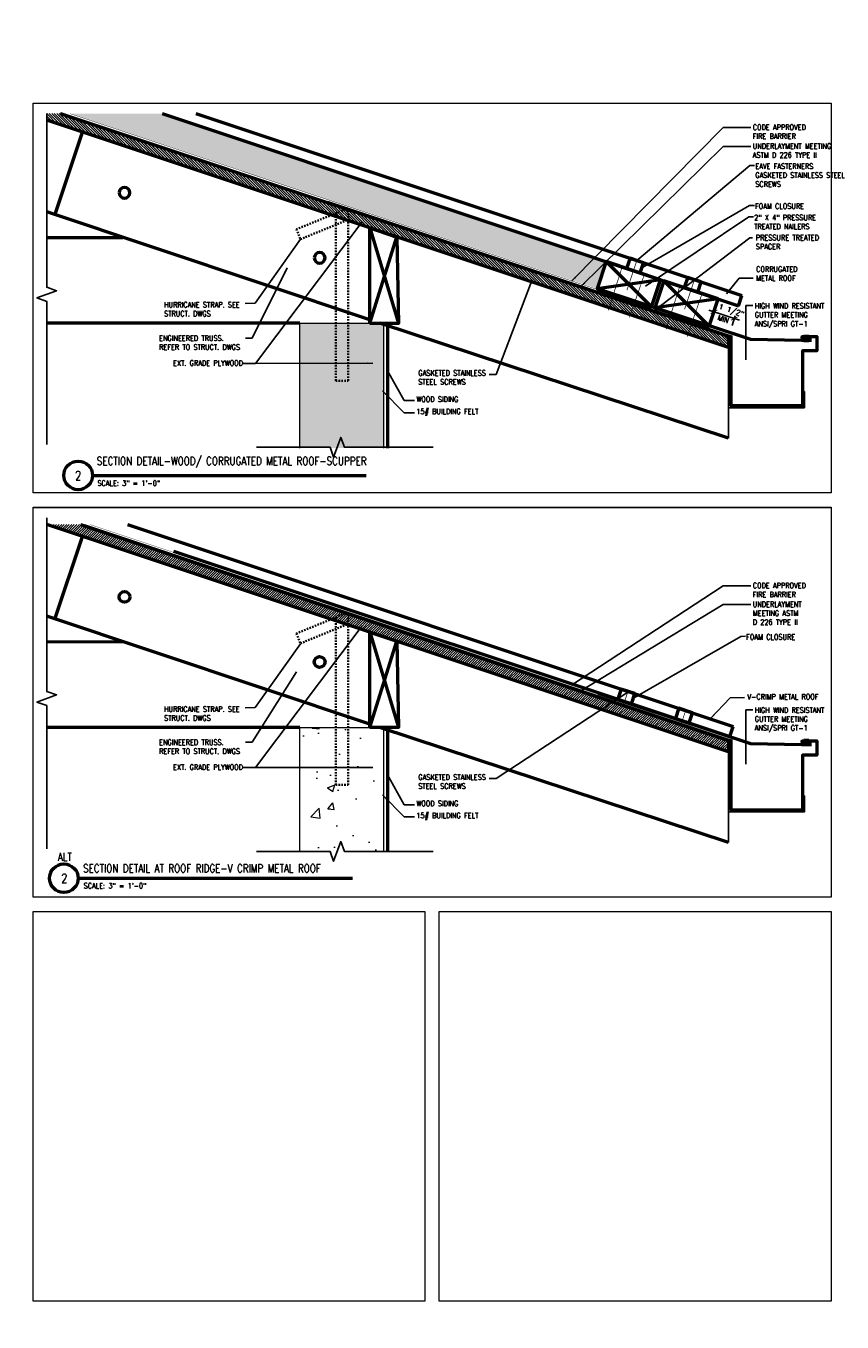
# Model space of a CAD drawing. Header units: inches. Extents: x -3803 to 30266, y -3756 to 4522.
# Tile 27 of 45: x 26659 to 26716, y 3479 to 3570. Entities that reach past the tile are written whole.
import ezdxf
from ezdxf.xclip import XClip

# ---------------------------------------------------------------- set-up
doc = ezdxf.new("R2010")
doc.units = ezdxf.units.IN
doc.header["$LTSCALE"] = 0.011
doc.header["$MEASUREMENT"] = 0
doc.header["$XCLIPFRAME"] = 0
doc.header["$PDMODE"] = 1
doc.linetypes.add('DASHED2', pattern=[0.375, 0.25, -0.125])
doc.layers.get('0').update_dxf_attribs({"linetype": 'CONTINUOUS'})
doc.layers.get('Defpoints').update_dxf_attribs({"linetype": 'CONTINUOUS'})
for name, color, linetype in [('A-elev-8', 8, 'CONTINUOUS'), ('Fasteners', 9, 'CONTINUOUS'), ('Flashing', 5, 'CONTINUOUS'), ('Hatch', 254, 'CONTINUOUS'), ('Object', 7, 'CONTINUOUS')]:
    doc.layers.add(name, color=color, linetype=linetype)
for name, color, linetype, lineweight in [('A-STAIRS', 3, 'CONTINUOUS', 0), ('A-STRC-IDEN-48', 144, 'CONTINUOUS', 50), ('DIM', 4, 'CONTINUOUS', 13), ('G-GRAY40', 252, 'CONTINUOUS', 35), ('G-NOTE', 134, 'CONTINUOUS', 18), ('G-PEN0', 174, 'CONTINUOUS', 13), ('G-PEN1', 214, 'CONTINUOUS', 18), ('G-PEN3', 2, 'CONTINUOUS', 35), ('G-PEN4', 4, 'CONTINUOUS', 50), ('Panels', 6, 'CONTINUOUS', 50)]:
    doc.layers.add(name, color=color, linetype=linetype, lineweight=lineweight)
doc.layers.add('MS_NONPLOT', color=7, linetype='CONTINUOUS', lineweight=0, plot=False)
doc.styles.add('ROM_SML_004', font='ROMANS.shx', dxfattribs={"width": 0.8, "height": 0.375})
doc.styles.add('ROMANS', font='romans.shx')
doc.styles.add('ROMANS_SML_012', font='ROMANS.shx', dxfattribs={"width": 0.8, "height": 1.125})
doc.dimstyles.new('DIM_004', dxfattribs={"dimscale": 4, "dimtxt": 0.09375, "dimasz": 0.09375, "dimexe": 0.125, "dimexo": 0.09375, "dimgap": 0.03125, "dimtad": 1, "dimdec": 4, "dimrnd": 0.0625, "dimzin": 15, "dimdsep": 46, "dimlunit": 4, "dimtxsty": 'ROMANS', "dimblk1": 'ARCHTICK', "dimblk2": 'ARCHTICK', "dimsah": 1, "dimcen": 0.0625, "dimdle": 0.09375, "dimclrd": 256, "dimclre": 256, "dimclrt": 134, "dimadec": 0, "dimazin": 0, "dimtfac": 1, "dimtdec": 4, "dimtix": 1, "dimtmove": 2, "dimatfit": 3, "dimldrblk": 'ARCHTICK', "dimfxl": 1, "dimtvp": 1.2, "dimfrac": 2, "dimtolj": 1, "dimtzin": 15, "dimarcsym": 0})
doc.dimstyles.new('DIM_004 Leader', dxfattribs={"dimscale": 4, "dimtxt": 0.09375, "dimasz": 0.09375, "dimexe": 0.125, "dimexo": 0.09375, "dimgap": 0.03125, "dimtad": 0, "dimjust": 2, "dimdec": 4, "dimrnd": 0.0625, "dimzin": 15, "dimdsep": 46, "dimlunit": 4, "dimtxsty": 'ROMANS', "dimcen": 0.0625, "dimdle": 0.09375, "dimclrd": 256, "dimclre": 256, "dimclrt": 256, "dimadec": 0, "dimazin": 0, "dimtfac": 1, "dimtdec": 4, "dimtix": 1, "dimtmove": 2, "dimatfit": 3, "dimfxl": 1, "dimtvp": 1.2, "dimfrac": 2, "dimtolj": 1, "dimtzin": 15, "dimarcsym": 0})

# ---------------------------------------------------------------- blocks, each defined once
blk = doc.blocks.new('ROOF SECTION 2 ON CONC')
at = {"layer": 'A-STAIRS', "ltscale": 10, "true_color": 0xc7c8ca}
h = blk.add_hatch(dxfattribs=at)
h.set_pattern_fill('ANSI31', color=9)
h.set_pattern_definition([(45, (-29772.13594, -3708.40976), (-0.08838834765, 0.08838834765), [])])
h.paths.add_polyline_path([(24.639, 16.843), (24.639, 17.633), (-30.973, -0.904), (-30.973, -1.694)])
at = {"layer": 'Hatch', "ltscale": 10, "true_color": 0xc7c8ca}
h = blk.add_hatch(dxfattribs=at)
h.set_pattern_fill('AR-SAND', color=9, scale=0.5)
h.set_pattern_definition([(37.5, (61.8789, 118.1267), (-0.0314967, 0.963412), [0, -0.76, 0, -0.85, 0, -0.8125]), (7.5, (61.8789, 118.1267), (0.884888, 1.411073), [0, -0.41, 0, -0.685, 0, -0.2625]), (327.5, (61.2639, 118.1267), (1.557071, 0.0028295), [0, -0.25, 0, -0.9, 0, -1.175]), (317.5, (61.2639, 118.1267), (1.503063, 0.438838), [0, -0.125, 0, -0.59, 0, -0.675])])
h.paths.add_polyline_path([(-22.435, 4.314), (24.639, 20.005), (24.639, 17.851), (-21.802, 2.417)])
at = {"color": 3, "ltscale": 10}
for p, q in [((-30.973, -0.904), (24.639, 17.633)), ((-5.576, 6.771), (24.639, 16.843))]:
    blk.add_line(p, q, dxfattribs=at)
at = {"layer": 'DIM', "ltscale": 10}
blk.add_line((-30.973, -8.035), (-30.973, -1.693), dxfattribs=at)
at = {"layer": 'Fasteners', "const_width": 0.04}
for points in [[(-36.245, -0.806), (-36.431, -0.806), (-36.612, -0.806)], [(-36.431, -1.306), (-36.431, -0.806)], [(-36.245, -1.306), (-36.612, -1.306)]]:
    blk.add_lwpolyline(points, dxfattribs=at)
at = {"layer": 'G-PEN3', "const_width": 0.0239}
for points in [[(-30.98, -0.865), (24.639, 17.683)], [(-25.057, 1.278), (24.639, 17.851)], [(-31.161, -0.85), (-2.984, 8.546)]]:
    blk.add_lwpolyline(points, dxfattribs=at)
at = {"layer": 'G-PEN4', "ltscale": 10}
for p, q in [((16.123, 7.572), (14.193, 13.361)), ((-5.896, 0.234), (24.638, 10.438)), ((-5.896, 6.665), (-7.896, -0.005)), ((-5.896, -0.005), (-7.783, 6.035)), ((24.639, 5.999), (11.358, 6)), ((-22.435, 4.314), (-25.597, 1.152)), ((-26.467, 2.97), (-29.629, -0.192)), ((-26.23, 3.049), (-21.802, 2.417)), ((-30.261, 1.705), (-25.84, 1.088)), ((-1, 0), (24.639, 0)), ((-30.973, -8.035), (-6.591, 0))]:
    blk.add_line(p, q, dxfattribs=at)
for points in [[(24.639, 16.843), (24.639, 17.633), (-30.973, -0.904), (-30.973, -1.694), (24.639, 16.843)], [(-26.23, 3.049), (-22.435, 4.314), (-21.802, 2.417)]]:
    blk.add_lwpolyline(points, dxfattribs=at)
at = {"layer": 'G-PEN4', "ltscale": 10, "flags": 128}
blk.add_lwpolyline([(-5.896, -0.005), (-5.896, 6.665), (-7.795, 6.031), (-7.896, -0.005)], close=True, dxfattribs=at)
at = {"layer": 'G-PEN4', "ltscale": 10}
for points in [[(-25.044, 4.235), (-24.095, 4.551), (-23.858, 3.84), (-24.807, 3.523)], [(-26.23, 3.049), (-22.435, 4.314), (-21.802, 2.417), (-25.597, 1.152)], [(-30.261, 1.705), (-26.467, 2.97), (-25.834, 1.073), (-29.629, -0.192)], [(-29.076, 2.891), (-28.127, 3.207), (-27.89, 2.496), (-28.838, 2.179)]]:
    blk.add_lwpolyline(points, close=True, dxfattribs=at)
for centre in [(11.253, 9.128), (-2.394, 4.577)]:
    blk.add_circle(centre, 0.375, dxfattribs=at)
at = {"layer": 'Panels'}
for p, q in [((24.639, 20.796), (-31.922, 1.942)), ((24.639, 20.005), (-31.684, 1.231)), ((-31.684, 1.231), (-31.922, 1.942))]:
    blk.add_line(p, q, dxfattribs=at)
for points in [[(-21.868, 2.409), (-32.507, -1.112), (-36.084, -1.189), (-36.793, -1.189)], [(-36.161, -1.929), (-36.161, -5.778), (-31.161, -5.778), (-31.161, -0.848), (-31.161, -0.848)]]:
    blk.add_lwpolyline(points, dxfattribs=at)
blk.add_lwpolyline([(-36.773, -1.054), (-36.161, -1.054, 0.86034), (-36.161, -0.929), (-37.161, -0.929), (-37.161, -1.929), (-36.161, -1.929), (-36.161, -2.743)], format="xyb", dxfattribs=at)
blk = doc.blocks.new('building section prot. 2')
at = {"layer": 'G-PEN0', "true_color": 0xc7c8ca}
for points in [[(-212.975, 132), (-194.891, 132), (-194.891, 138), (-212.975, 138)], [(-107.687, 110), (-101.791, 110), (-101.791, 126), (-107.687, 125.958)]]:
    blk.add_hatch(color=9, dxfattribs=at).paths.add_polyline_path(points)
at = {"layer": 'DIM', "ltscale": 10}
blk.add_line((-212.975, 137.999), (-194.891, 138), dxfattribs=at)
blk.add_lwpolyline([(-107.687, 110), (-101.791, 110), (-101.791, 126), (-107.687, 126)], close=True, dxfattribs=at)
at = {"layer": 'Flashing', "const_width": 0.0239}
for points in [[(-212.98, 138.12), (-194.856, 138.12)], [(-212.975, 138.119), (-195.638, 138.119)]]:
    blk.add_lwpolyline(points, dxfattribs=at)
at = {"layer": 'G-GRAY40', "linetype": 'DASHED2', "ltscale": 10}
for p, q in [((-105.155, 122), (-105.155, 133.717)), ((-104.286, 122), (-104.286, 134.055)), ((-107.902, 132.59), (-107.629, 131.891)), ((-105.155, 122), (-104.286, 122))]:
    blk.add_line(p, q, dxfattribs=at)
for points in [[(-104.306, 134.065), (-107.902, 132.59)], [(-107.629, 131.891), (-104.253, 133.277)]]:
    blk.add_lwpolyline(points, dxfattribs=at)
at = {"layer": 'G-PEN4'}
blk.add_line((-101.532, 126.012), (-101.532, 0), dxfattribs=at)
at = {"xscale": -1}
blk.add_blockref('ROOF SECTION 2 ON CONC', (-108.675, 126.017), dxfattribs=at)
blk = doc.blocks.new('_ArchTick')
at = {"color": 0, "linetype": 'ByBlock', "const_width": 0.15}
blk.add_lwpolyline([(-0.5, -0.5), (0.5, 0.5)], dxfattribs=at)
blk = doc.blocks.new('*D305')
at = {"layer": 'Defpoints', "color": 0, "ltscale": 10, "transparency": 16777216}
for p in [(47.785, -14.034), (49.026, -15.053), (49.208, -14.509)]:
    blk.add_point(p, dxfattribs=at)
at = {"layer": 'DIM', "lineweight": -2, "ltscale": 10, "transparency": 16777216}
for p, q in [((47.247, -14.46), (49.382, -15.172)), ((47.666, -14.39), (47.445, -15.053)), ((49.089, -14.864), (48.868, -15.528))]:
    blk.add_line(p, q, dxfattribs=at)
at = {"layer": 'DIM', "lineweight": -2, "ltscale": 10, "transparency": 16777216, "xscale": 0.375, "yscale": 0.375, "zscale": 0.375}
for p, rotation in [((47.603, -14.579), 161.5650511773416), ((49.026, -15.053), 341.5650511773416)]:
    blk.add_blockref('_ArchTick', p, dxfattribs=dict(at, rotation=rotation))
at = {"layer": 'DIM', "color": 134, "ltscale": 10, "transparency": 16777216, "insert": (48.808, -14.54), "char_height": 0.375, "attachment_point": 5, "rotation": 341.56505, "style": 'ROMANS'}
blk.add_mtext('\\A1;1 1/2"', dxfattribs=at)
blk = doc.blocks.new('A2')
at = {"ltscale": 10}
blk.add_line((20.62597, -6.83706), (20.58978, -6.94562), dxfattribs=at)
for points in [[(48.61477, -23.4183), (48.61477, -16.28728)], [(48.80253, -21.16134), (53.80253, -21.16057), (53.80253, -19.23679)]]:
    blk.add_lwpolyline(points, dxfattribs=at)
at = {"layer": 'A-elev-8', "ltscale": 10}
blk.add_line((53.80253, -20.16136), (53.92753, -20.16136), dxfattribs=at)
blk.add_lwpolyline([(48.61475, -21.28636), (53.92753, -21.28555), (53.92753, -20.16136)], dxfattribs=at)
at = {"layer": 'G-PEN1', "ltscale": 10}
blk.add_line((1.94255, -0.63917), (48.66196, -16.23624), dxfattribs=at)
at = {"layer": 'G-PEN3', "ltscale": 10, "const_width": 0.05}
for points in [[(42.11443, -10.88535), (42.3516, -10.9644)], [(42.11443, -10.88535), (42.3516, -10.9644)], [(41.19938, -11.3995), (40.22188, -14.47111)], [(41.31797, -11.43903), (41.0808, -11.35997)], [(41.31797, -11.43903), (41.0808, -11.35997)], [(42.23302, -10.92487), (41.51909, -13.06666)], [(42.75923, -11.91945), (41.69827, -14.96324)], [(42.64065, -11.87992), (42.87782, -11.95898)], [(45.34987, -12.78299), (45.1127, -12.70394)], [(46.26492, -12.26884), (45.55099, -14.41063)], [(46.14634, -12.22931), (46.38351, -12.30837)], [(54.41482, -16.57276), (50.14906, -16.49513), (39.50933, -12.97451)], [(45.23129, -12.74346), (44.25378, -15.81508)], [(46.79114, -13.26341), (45.73017, -16.30721)], [(46.67255, -13.22389), (46.90972, -13.30294)], [(46.67255, -13.22389), (46.90972, -13.30294)]]:
    blk.add_lwpolyline(points, dxfattribs=at)
blk.add_lwpolyline([(48.80174, -16.16564), (48.80253, -21.16136), (53.80253, -21.16057), (53.80253, -17.31222), (54.80253, -17.31222), (54.80253, -16.31222), (53.80253, -16.31222, 1), (53.80253, -16.43722), (54.41482, -16.43722)], format="xyb", dxfattribs=at)
at = {"layer": 'Object', "linetype": 'Continuous'}
for points in [[(0.95143, -23.86386), (0.95143, -13.85863), (0.26456, -13.60863), (1.6383, -13.10863), (0.95143, -12.85863), (0.95143, -0.71473)], [(27.96662, -24.0557), (21.76574, -24.0557), (21.51574, -23.36883), (21.01574, -24.74257), (20.76574, -24.0557), (15.62448, -24.0557)]]:
    blk.add_lwpolyline(points, dxfattribs=at)
ref = blk.add_blockref('building section prot. 2', (126.31709, -141.39992))
XClip(ref).set_block_clipping_path([(-125.3656590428, 117.2909162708), (-70.7952737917, 140.6851899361)])
at = {"layer": 'G-NOTE', "char_height": 0.375, "attachment_point": 1, "style": 'ROM_SML_004'}
for s, width, insert in [('CODE APPROVED\\PFIRE BARRIER', 7.8244588, (50.31868, -1.48926)), ('UNDERLAYMENT MEETING\\PASTM D 226 TYPE II', 7.8244588, (50.31868, -2.80379)), ('\\A1;EAVE FASTERNERS\\PGASKETED{\\A0; STAINLESS STEEL\\PSCREWS}', 5.8915306, (50.49506, -4.21541)), ('FOAM CLOSURE', 5.8915306, (50.47521, -7.00474)), ('2" X 4" PRESSURE TREATED NAILERS', 5.8915306, (50.4158, -7.80454)), ('\\A1;PRESSURE TREATED\\PSPACER', 7.8244588, (50.53308, -9.2076)), ('HIGH WIND RESISTANT GUTTER MEETING ANSI/SPRI GT-1', 5.8915306, (50.4572, -13.98238)), ('\\pxql;ENGINEERED TRUSS.\\PREFER TO STRUCT. DWGS', 5.8915306, (8.8117, -16.23604)), ('EXT. GRADE PLYWOOD', 5.8915306, (9.78875, -17.97503)), ('GASKETED STAINLESS STEEL SCREWS', 5.8915306, (26.9316, -18.67255)), ('WOOD SIDING', 5.8915306, (26.80165, -20.5088)), ('15# BUILDING FELT', 5.8915306, (26.80165, -21.3574))]:
    blk.add_mtext_dynamic_manual_height_columns(s, width=width, gutter_width=1.875, heights=[0], dxfattribs=dict(at, insert=insert))
at = {"layer": 'G-NOTE', "insert": (47.94362, -14.80032), "char_height": 0.375, "attachment_point": 1, "rotation": 341.7601678, "style": 'ROM_SML_004'}
blk.add_mtext_dynamic_manual_height_columns('MIN', width=5.8915306, gutter_width=1.875, heights=[0], dxfattribs=at)
at = {"layer": 'DIM', "ltscale": 10}
dim = blk.add_linear_dim(base=(49.02612, -15.05322), p1=(47.78467, -14.03416), p2=(49.20769, -14.5085), angle=341.5650512, dimstyle='DIM_004', dxfattribs=at)
dim.commit()
dim.dimension.update_dxf_attribs({"geometry": '*D305', "text_midpoint": (48.80785, -14.54047), "dimtype": 129})
at = {"layer": 'G-NOTE'}
for points in [[(37.65329, -12.4366), (48.24915, -1.69796), (50.18572, -1.69796)], [(38.30305, -12.82097), (48.24915, -3.01249), (50.18572, -3.01249)], [(42.21115, -10.99047), (50.11898, -4.35617), (50.44957, -4.34809)], [(42.55815, -11.50142), (50.09913, -7.14549), (50.42972, -7.13741)], [(42.82902, -12.77938), (50.03972, -7.94529), (50.37031, -7.93721)], [(23.0034, -8.28786), (15.56121, -18.19128), (14.65976, -18.19128)], [(43.47083, -14.46221), (50.1168, -9.40179), (50.29532, -9.40179)], [(17.7556, -11.4954), (15.30974, -16.41789), (14.85901, -16.41789)], [(34.84689, -12.46366), (32.3834, -18.95644), (31.88724, -18.95644)], [(49.83867, -17.94352), (49.84061, -14.14705), (50.31899, -14.14705)], [(23.74837, -18.17913), (15.56121, -18.19128), (14.65976, -18.19128)], [(24.75523, -18.66134), (25.95517, -20.79269), (26.66869, -20.79269)], [(24.43051, -20.10647), (25.95517, -21.64129), (26.66869, -21.64129)]]:
    blk.add_leader(points, dimstyle='DIM_004 Leader', override={"dimgap": 0.03125, "dimtad": 0}, dxfattribs=at)

msp = doc.modelspace()

# ---------------------------------------------------------------- hatches: boundary and pattern name
at = {"layer": 'A-STAIRS', "ltscale": 10, "true_color": 0xc7c8ca}
h = msp.add_hatch(dxfattribs=at)
h.set_pattern_fill('ANSI31', color=9)
h.set_pattern_definition([(45, (-29800.53594, -4134.60415), (-0.08838834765, 0.08838834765), [])])
h.paths.add_polyline_path([(26662.8384351, 3534.957992), (26660.4667269, 3534.957992), (26708.1296703, 3519.0703442), (26708.1300602, 3519.8607836)])
at = {"layer": 'G-PEN0'}
h = msp.add_hatch(dxfattribs=at)
h.set_pattern_fill('AR-CONC', color=256, scale=0.75, style=0)
h.set_pattern_definition([(50, (-3087.2834, -263.587), (5.3794514, -0.470641), [0.5625, -6.1875]), (355, (-3087.2834, -263.587), (-1.040635, 5.641441), [0.45, -4.95]), (100.451444, (-3086.835, -263.6264), (4.33881635, 5.1707999), [0.4780514, -5.2585658]), (46.1842, (-3087.2834, -262.087), (8.00431, -1.2413946), [0.84375, -9.28125]), (96.635635, (-3086.616, -262.1906), (7.0099646, 7.3058895), [0.7170776, -7.8878532]), (351.184164, (-3087.283, -262.087), (7.0099646, 7.3058895), [0.675, -7.425]), (21, (-3086.5334, -262.462), (4.4768029, -3.0196417), [0.5625, -6.1875]), (326, (-3086.5334, -262.462), (1.824865, 5.4386253), [0.45, -4.95]), (71.451445, (-3086.1603, -262.714), (6.3016678, 2.41898365), [0.4780514, -5.2585658]), (37.5, (-3087.2834, -263.5871), (0.09119891, 2.4967039), [0, -4.89, 0, -5.025, 0, -4.96875]), (7.5, (-3087.2834, -263.5871), (1.97302153, 2.95808784), [0, -2.865, 0, -4.7775, 0, -1.89375]), (327.5, (-3088.9559, -263.5871), (4.00366827, -0.16916154), [0, -1.875, 0, -5.85, 0, -7.7625]), (317.5, (-3089.706, -263.587), (4.37389627, 0.75078737), [0, -2.4375, 0, -3.885, 0, -5.5125])])
h.paths.add_polyline_path([(26678.1454078, 3512.0923638), (26680.2810376, 3512.0923638), (26680.5310376, 3511.4054944), (26681.0310376, 3512.7792332), (26681.2810376, 3512.0923638), (26684.0412983, 3512.0923638), (26684.0412983, 3520.748151), (26678.1454078, 3520.7063599)])

# ---------------------------------------------------------------- linework, layer by layer
at = {"color": 3, "ltscale": 10}
for p, q in [((26682.7327255, 3527.5359925), (26660.4667269, 3534.957992)), ((26708.1300602, 3519.8607836), (26662.8384351, 3534.957992))]:
    msp.add_line(p, q, dxfattribs=at)
at = {"ltscale": 10}
msp.add_line((26680.1412645, 3529.3110052), (26680.1050776, 3529.2024445), dxfattribs=at)
for points in [[(26708.1300602, 3512.7297667), (26708.1300602, 3519.8607836)], [(26708.317823, 3514.9867232), (26713.317823, 3514.9874949), (26713.317823, 3516.911276)]]:
    msp.add_lwpolyline(points, dxfattribs=at)
at = {"layer": 'A-elev-8', "ltscale": 10}
msp.add_line((26713.317823, 3515.9867034), (26713.442823, 3515.9867034), dxfattribs=at)
msp.add_lwpolyline([(26708.1300411, 3514.8617034), (26713.442823, 3514.8625153), (26713.442823, 3515.9867034)], dxfattribs=at)
at = {"layer": 'A-STRC-IDEN-48'}
for p, q in [((26663.6667848, 3538.3759346), (26682.804531, 3538.3759346)), ((26662.6667848, 3510.2211798), (26681.804531, 3510.2211798)), ((26662.6667848, 3510.2211798), (26681.804531, 3510.2211798)), ((26662.7050865, 3510.2211798), (26681.8428327, 3510.2211798)), ((26662.7050865, 3510.2211798), (26681.8428327, 3510.2211798)), ((26662.7050865, 3510.2211798), (26681.8428327, 3510.2211798)), ((26662.7050865, 3510.2211798), (26681.8428327, 3510.2211798))]:
    msp.add_line(p, q, dxfattribs=at)
for centre in [(26662.6669075, 3538.3915982), (26661.6667848, 3510.2211798), (26661.6667848, 3510.2211798)]:
    msp.add_circle(centre, 1, dxfattribs=at)
at = {"layer": 'DIM', "ltscale": 10}
msp.add_line((26708.1300602, 3512.7297667), (26708.1300602, 3519.0714521), dxfattribs=at)
msp.add_lwpolyline([(26684.0412983, 3512.0923638), (26684.0412983, 3520.748151), (26678.1454078, 3520.748151), (26678.1454078, 3512.0923638)], dxfattribs=at)
at = {"layer": 'Fasteners', "const_width": 0.04}
for points in [[(26713.4024299, 3519.9587111), (26713.5883458, 3519.9587111), (26713.7687937, 3519.9587111)], [(26713.5883458, 3519.4587111), (26713.5883458, 3519.9587111)], [(26713.4024299, 3519.4587111), (26713.7687937, 3519.4587111)]]:
    msp.add_lwpolyline(points, dxfattribs=at)
at = {"layer": 'G-GRAY40', "linetype": 'DASHED2', "ltscale": 10}
for p, q in [((26680.6770171, 3516.748151), (26680.6770171, 3528.4650895)), ((26681.5461105, 3516.748151), (26681.5461105, 3528.8030373)), ((26677.9306607, 3527.3377839), (26678.203623, 3526.6391028)), ((26680.6770171, 3516.748151), (26681.5461105, 3516.748151))]:
    msp.add_line(p, q, dxfattribs=at)
for points in [[(26681.5261039, 3528.8136168), (26677.9306607, 3527.3377839)], [(26678.203623, 3526.6391028), (26681.5796253, 3528.0248612)]]:
    msp.add_lwpolyline(points, dxfattribs=at)
at = {"layer": 'G-PEN1', "ltscale": 10}
for p, q in [((26661.4522034, 3563.7633051), (26708.1532579, 3548.1785263)), ((26663.1080212, 3534.957992), (26708.1772508, 3519.9118245))]:
    msp.add_line(p, q, dxfattribs=at)
at = {"layer": 'G-PEN3', "const_width": 0.0239}
for points in [[(26708.1374099, 3519.8992101), (26662.9826819, 3534.957992)], [(26702.2138361, 3522.042392), (26663.485577, 3534.957992)], [(26708.317823, 3519.9143225), (26680.1412645, 3529.3110052)]]:
    msp.add_lwpolyline(points, dxfattribs=at)
at = {"layer": 'G-PEN3', "ltscale": 10, "const_width": 0.05}
for points in [[(26701.0123317, 3523.3968784), (26701.2495025, 3523.3178214)], [(26701.0123317, 3523.3968784), (26701.2495025, 3523.3178214)], [(26713.9301141, 3519.5753057), (26709.6643555, 3519.6529325), (26699.0246197, 3523.1735537)], [(26701.1309171, 3523.3573499), (26700.7739521, 3522.2864549)], [(26705.1628211, 3522.0133819), (26704.8058561, 3520.9424869)], [(26705.0442357, 3522.0529104), (26705.2814065, 3521.9738534)]]:
    msp.add_lwpolyline(points, dxfattribs=at)
msp.add_lwpolyline([(26708.3170322, 3519.9824295), (26708.317823, 3514.9867034), (26713.317823, 3514.9874949), (26713.317823, 3518.8358485), (26714.317823, 3518.8358485), (26714.317823, 3519.8358485), (26713.317823, 3519.8358485, 1), (26713.317823, 3519.7108485), (26713.9301141, 3519.7108485)], format="xyb", dxfattribs=at)
at = {"layer": 'G-PEN4', "ltscale": 10}
for p, q in [((26661.034583, 3528.336188), (26662.9643386, 3534.1254548)), ((26683.0529821, 3520.9987189), (26660.4667269, 3528.5468691)), ((26683.0529821, 3527.4292403), (26685.0529821, 3520.7601002)), ((26660.4667269, 3526.7641278), (26665.7987895, 3526.7642524)), ((26683.0529821, 3520.7601002), (26684.9404599, 3526.800081)), ((26678.1570916, 3520.7646721), (26660.4667269, 3520.7646721)), ((26708.1300602, 3512.7297667), (26683.7485122, 3520.7646721))]:
    msp.add_line(p, q, dxfattribs=at)
at = {"layer": 'G-PEN4'}
msp.add_line((26684.3007971, 3520.5826674), (26684.3007971, 3512.0923638), dxfattribs=at)
at = {"layer": 'G-PEN4', "ltscale": 10}
msp.add_lwpolyline([(26662.8384351, 3534.957992), (26708.1300602, 3519.8607836), (26708.1296703, 3519.0703442), (26660.4667269, 3534.957992)], dxfattribs=at)
at = {"layer": 'G-PEN4', "ltscale": 10, "flags": 128}
msp.add_lwpolyline([(26683.0529821, 3520.7601002), (26683.0529821, 3527.4292403), (26684.9523197, 3526.7961277), (26685.0529821, 3520.7601002)], close=True, dxfattribs=at)
at = {"layer": 'G-PEN4', "ltscale": 10}
for points in [[(26701.5833941, 3523.1336422), (26700.6347108, 3523.44987), (26700.39754, 3522.7383575), (26701.3462233, 3522.4221297)], [(26705.6152981, 3521.7896742), (26704.6666148, 3522.1059019), (26704.429444, 3521.3943895), (26705.3781273, 3521.0781617)]]:
    msp.add_lwpolyline(points, close=True, dxfattribs=at)
for centre in [(26665.9042721, 3529.8927773), (26679.5507685, 3525.3416683)]:
    msp.add_circle(centre, 0.375, dxfattribs=at)
at = {"layer": 'MS_NONPLOT'}
for points in [[(26659.5152942, 3564.4295625), (26715.3152938, 3564.4295625), (26715.3152938, 3537.1638145), (26659.5152942, 3537.1638145)], [(26659.5152942, 3564.4138145), (26715.3152938, 3564.4138145), (26715.3152938, 3537.1638145), (26659.5152942, 3537.1638145)], [(26659.5152942, 3536.1638145), (26715.3152938, 3536.1638145), (26715.3152938, 3508.8980665), (26659.5152942, 3508.8980665)], [(26659.5152942, 3536.1480665), (26715.3152938, 3536.1480665), (26715.3152938, 3508.8980665), (26659.5152942, 3508.8980665)], [(26659.5152942, 3507.8980665), (26686.9152942, 3507.8980665), (26686.9152942, 3480.6480665), (26659.5152942, 3480.6480665)], [(26687.9152942, 3507.8980665), (26715.3152942, 3507.8980665), (26715.3152942, 3480.6480665), (26687.9152942, 3480.6480665)]]:
    msp.add_lwpolyline(points, close=True, dxfattribs=at)
at = {"layer": 'Object', "linetype": 'Continuous'}
for points in [[(26660.4667269, 3512.2842086), (26660.4667269, 3522.2894404), (26659.7798575, 3522.5394404), (26661.1535962, 3523.0394404), (26660.4667269, 3523.2894404), (26660.4667269, 3535.433341)], [(26687.4819175, 3512.0923638), (26681.2810376, 3512.0923638), (26681.0310376, 3512.7792332), (26680.5310376, 3511.4054944), (26680.2810376, 3512.0923638), (26675.1397736, 3512.0923638)]]:
    msp.add_lwpolyline(points, dxfattribs=at)
at = {"layer": 'Panels'}
for p, q in [((26666.1103447, 3534.957992), (26708.461348, 3520.8409909)), ((26669.3361643, 3533.0921494), (26708.2241772, 3520.1294784)), ((26708.2241772, 3520.1294784), (26708.461348, 3520.8409909))]:
    msp.add_line(p, q, dxfattribs=at)
for points in [[(26699.0246197, 3523.1735537), (26709.6643555, 3519.6529325), (26713.241153, 3519.5753057), (26713.9502207, 3519.5753057)], [(26713.317823, 3518.8358485), (26713.317823, 3514.9867034), (26708.317823, 3514.9867034), (26708.317823, 3519.9162643), (26708.317823, 3519.9162643)]]:
    msp.add_lwpolyline(points, dxfattribs=at)
msp.add_lwpolyline([(26713.9301141, 3519.7108485), (26713.317823, 3519.7108485, -0.8603404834), (26713.317823, 3519.8358485), (26714.317823, 3519.8358485), (26714.317823, 3518.8358485), (26713.317823, 3518.8358485), (26713.317823, 3518.0213285)], format="xyb", dxfattribs=at)

# ---------------------------------------------------------------- block references
msp.add_blockref('A2', (26659.5152942, 3564.4138145))
ref = msp.add_blockref('building section prot. 2', (26862.2709069, 3409.4701366))
XClip(ref).set_block_clipping_path([(-226.6121051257, 133.2746558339), (-209.2922835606, 171.2017040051)])

# ---------------------------------------------------------------- texts
at = {"layer": 'A-STRC-IDEN-48', "char_height": 0.375, "width": 18.790885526, "attachment_point": 4, "line_spacing_factor": 0.903611, "style": 'ROMANS_SML_012'}
for s, insert in [('\\A1;\\pxsm1;{\\H1.5x;SECTION DETAIL-WOOD/ CORRUGATED METAL ROOF-SCUPPER}', (26663.9725715, 3539.3043874)), ('\\A1;{\\H1.5x;ALT}', (26661.2438091, 3511.7187413)), ('\\A1;{\\H1.5x;ALT}', (26661.2438091, 3511.7187413)), ('\\A1;\\pxsm1;{\\H1.5x;SECTION DETAIL AT ROOF RIDGE-V CRIMP METAL ROOF}', (26663.0108732, 3510.9138191))]:
    msp.add_mtext(s, dxfattribs=dict(at, insert=insert))
at = {"layer": 'G-NOTE', "char_height": 0.375, "attachment_point": 1, "style": 'ROM_SML_004'}
for s, width, insert in [('CORRUGATED\\PMETAL ROOF', 5.891530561, (26710.0690937, 3552.9995818)), ('HURRICANE STRAP. SEE STRUCT. DWGS', 5.891530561, (26668.676314, 3550.5161234)), ('CODE APPROVED\\PFIRE BARRIER', 7.82445877, (26709.8339732, 3530.8780385)), ('UNDERLAYMENT\\PMEETING ASTM\\PD 226 TYPE II', 7.82445877, (26709.8339732, 3529.5635062)), ('FOAM CLOSURE', 5.891530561, (26709.3731115, 3527.2774865)), ('V-CRIMP METAL ROOF', 5.891530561, (26709.4560924, 3523.1011554)), ('HURRICANE STRAP. SEE STRUCT. DWGS', 5.891530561, (26668.676314, 3522.2346274)), ('HIGH WIND RESISTANT GUTTER MEETING ANSI/SPRI GT-1', 5.891530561, (26709.9724893, 3522.165687)), ('\\pxql;ENGINEERED TRUSS.\\PREFER TO STRUCT. DWGS', 5.891530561, (26668.3269921, 3519.9120313)), ('EXT. GRADE PLYWOOD', 5.891530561, (26669.304043, 3518.1730362)), ('GASKETED STAINLESS STEEL SCREWS', 5.891530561, (26686.4468916, 3517.4755167)), ('WOOD SIDING', 5.891530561, (26686.316945, 3515.6392675)), ('15# BUILDING FELT', 5.891530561, (26686.316945, 3514.7906664))]:
    msp.add_mtext_dynamic_manual_height_columns(s, width=width, gutter_width=1.875, heights=[0], dxfattribs=dict(at, insert=insert))
at = {"layer": 'G-NOTE', "line_spacing_factor": 0.903611, "style": 'ROMANS_SML_012'}
for s, insert, char_height, attachment_point in [('\\A1;2', (26662.6667848, 3538.3759346), 0.625, 5), ('\\A1;SCALE: 3" = 1\'-0"', (26664.0136455, 3537.8488653), 0.375, 4), ('\\A1;SCALE: 3" = 1\'-0"', (26663.0519472, 3509.6941105), 0.375, 4), ('\\A1;SCALE: 3" = 1\'-0"', (26663.0519472, 3509.6941105), 0.375, 4)]:
    msp.add_mtext(s, dxfattribs=dict(at, insert=insert, char_height=char_height, attachment_point=attachment_point))
at = {"layer": 'G-NOTE', "insert": (26661.7050865, 3510.2211798), "char_height": 0.625, "width": 0.738095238, "attachment_point": 5, "line_spacing_factor": 0.903611, "style": 'ROMANS_SML_012'}
msp.add_mtext('\\A1;2', dxfattribs=at)

# ---------------------------------------------------------------- leaders
at = {"layer": 'G-NOTE'}
for points in [[(26678.203623, 3554.9048509), (26675.0519706, 3550.4373472), (26674.3402744, 3550.4211901)], [(26707.9961487, 3551.0884633), (26708.8730575, 3552.1797113), (26709.8634471, 3552.1958684)], [(26697.1685795, 3523.7114714), (26707.7644414, 3530.6693372), (26709.7010162, 3530.6693372)], [(26697.8183412, 3523.3270942), (26707.7644414, 3529.3548049), (26709.7010162, 3529.3548049)], [(26682.5186935, 3527.860209), (26675.0765035, 3517.9567842), (26674.1750546, 3517.9567842)], [(26701.4560536, 3522.7808043), (26708.9970259, 3527.136732), (26709.3276208, 3527.1448106)], [(26678.203623, 3526.6233548), (26675.0519706, 3522.1558512), (26674.3402744, 3522.139694)], [(26677.9378114, 3524.652665), (26674.8250309, 3519.73018), (26674.3743065, 3519.73018)], [(26701.2495025, 3523.3178214), (26691.8986901, 3517.1916225), (26691.4025334, 3517.1916225)], [(26706.870613, 3521.3792991), (26708.2600562, 3522.8387915), (26709.2504458, 3522.8549486)], [(26709.3539642, 3518.2045506), (26709.3559077, 3522.0010178), (26709.834286, 3522.0010178)], [(26683.2636662, 3517.9689381), (26675.0765035, 3517.9567842), (26674.1750546, 3517.9567842)], [(26684.2705215, 3517.4867285), (26685.4704663, 3515.3553732), (26686.1839881, 3515.3553732)], [(26683.9458027, 3516.0415969), (26685.4704663, 3514.5067722), (26686.1839881, 3514.5067722)]]:
    msp.add_leader(points, dimstyle='DIM_004 Leader', override={"dimgap": 0.03125, "dimtad": 0}, dxfattribs=at)

doc.saveas('drawing.dxf')
